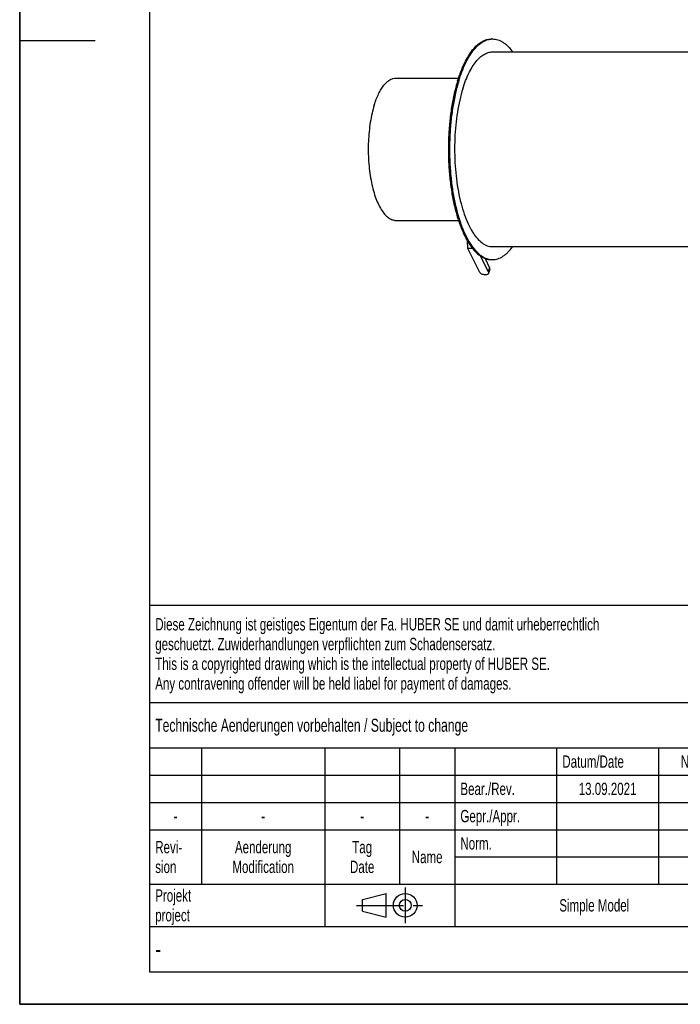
# Model space of a CAD drawing. Header units: millimetres. Extents: x 0 to 2100, y 0 to 2970.
# Tile 1 of 8: x 0 to 1017, y 0 to 1517. Entities that reach past the tile are written whole.
import ezdxf

# ---------------------------------------------------------------- set-up
doc = ezdxf.new("R2010")
doc.units = ezdxf.units.MM
doc.header["$LTSCALE"] = 193.6
doc.linetypes.add('CENTER', pattern=[0.6, 0.375, -0.075, 0.075, -0.075])
doc.layers.get('0').update_dxf_attribs({"linetype": 'CONTINUOUS'})
doc.layers.add('_ACHSEN', color=7, linetype='CONTINUOUS')
doc.layers.add('_ZEICHNUNGSELEM', color=7, linetype='CONTINUOUS')
doc.styles.get("Standard").update_dxf_attribs({"font": 'txt', "width": 0.7})
doc.styles.add('TEXTSTYLE_5', font='txt', dxfattribs={"width": 0.8})
doc.styles.add('TEXTSTYLE_6', font='txt')

# ---------------------------------------------------------------- blocks, each defined once
blk = doc.blocks.new('PROJEKTIONSMETHODE_1_BL1', base_point=(570, 152.5))
at = {"color": 2, "linetype": 'Continuous'}
for p, q in [((527.8, 161.7), (564.5, 170.8)), ((564.5, 134.2), (564.5, 170.8)), ((527.8, 143.3), (527.8, 161.7)), ((527.8, 143.3), (564.5, 134.2))]:
    blk.add_line(p, q, dxfattribs=at)
at = {"color": 2, "linetype": 'CENTER'}
for p, q in [((593.8, 180), (593.8, 125)), ((518.7, 152.5), (621.3, 152.5))]:
    blk.add_line(p, q, dxfattribs=at)
at = {"color": 2, "linetype": 'Continuous'}
for radius in [18.3, 9.17]:
    blk.add_circle((593.8, 152.5), radius, dxfattribs=at)
blk = doc.blocks.new('*T6')
at = {"color": 3, "linetype": 'Continuous'}
for p, q in [((0, 0), (1840, 0)), ((0, 0), (0, -565)), ((1200, 0), (1200, -220)), ((1840, 0), (1840, -565)), ((0, -150), (1200, -150)), ((900, -150), (900, -565)), ((0, -220), (1840, -220)), ((80, -220), (80, -430)), ((270, -220), (270, -495)), ((385, -220), (385, -430)), ((470, -220), (470, -495)), ((627, -220), (627, -430)), ((784, -220), (784, -430)), ((0, -262), (900, -262)), ((900, -290), (1840, -290)), ((0, -304), (900, -304)), ((0, -346), (900, -346)), ((900, -360), (1840, -360)), ((470, -388), (900, -388)), ((0, -430), (1840, -430)), ((1200, -430), (1200, -565)), ((1710, -430), (1710, -565)), ((0, -495), (1840, -495)), ((0, -565), (1840, -565))]:
    blk.add_line(p, q, dxfattribs=at)
at = {"layer": '_ZEICHNUNGSELEM', "color": 2, "linetype": 'Continuous', "line_spacing_factor": 0.96}
for s, insert, char_height, width, attachment_point in [('Diese Zeichnung ist geistiges Eigentum der Fa. HUBER SE und damit urheberrechtlich \\Pgeschuetzt. Zuwiderhandlungen verpflichten zum Schadensersatz.\\PThis is a copyrighted drawing which is the intellectual property of HUBER SE.\\PAny contravening offender will be held liabel for payment of damages.', (8.75, -19.9), 19, 2214.8571, 1), ('Technische Aenderungen vorbehalten / Subject to change', (8.75, -175), 20, 1524.7619, 1), ('ISO 2768-mK', (1050, -175.5), 19, 332.9524, 2), ('Datum/Date', (635.75, -231.5), 19, 292.2381, 1), ('Name', (842, -231.5), 19, 126.6667, 2), ('Luftfiltereinheit', (1370, -240), 30, 641.4286, 2), ('Bear./Rev.', (478.75, -273.5), 19, 272.3333, 1), ('slc', (842, -273.5), 19, 77.8095, 2), ('13.09.2021', (705.5, -273.5), 19, 270.5238, 2), ('Gepr./Appr.', (478.75, -315.5), 19, 299.4762, 1), ('||', (842, -315.5), 19, 50.6667, 2), ('air filter unit', (1370, -310), 30, 581.4286, 2), ('-', (40, -315.5), 19, 34.381, 2), ('-', (175, -315.5), 19, 34.381, 2), ('-', (327.5, -315.5), 19, 34.381, 2), ('-', (427.5, -315.5), 19, 34.381, 2), ('Revi-\\Psion', (8.75, -363.3), 19, 138.4286, 1), ('Aenderung\\PModification', (175, -363.3), 19, 295.8571, 2), ('Tag\\PDate', (327.5, -363.3), 19, 110.381, 2), ('Norm. ', (478.75, -357.5), 19, 175.5238, 1), ('Name', (427.5, -378.5), 19, 126.6667, 2), ('BLA L252 DN200/219,1', (1370, -380), 30, 904.2857, 2), ('Projekt\\Pproject', (8.75, -437.8), 19, 183.6667, 1), ('Massstab\\Pscale', (908.75, -437.8), 19, 224.381, 1), ('Nummer\\Pnumber', (1208.75, -437.8), 19, 186.381, 1), ('Blatt\\Psheet', (1775, -437.8), 19, 130.2857, 2), ('Simple Model', (685, -453), 19, 328.4286, 2), ('1:10', (908.75, -520.5), 19, 94.0952, 1), ('1/1', (1775, -520.5), 19, 79.619, 2)]:
    blk.add_mtext(s, dxfattribs=dict(at, insert=insert, char_height=char_height, width=width, attachment_point=attachment_point))
for s, insert, char_height, width, attachment_point, style in [('51666570', (1701.25, -510), 40, 546.6667, 3, 'TEXTSTYLE_6'), ('-', (8.75, -517.5), 25, 18.3333, 1, 'TEXTSTYLE_5')]:
    blk.add_mtext(s, dxfattribs=dict(at, insert=insert, char_height=char_height, width=width, attachment_point=attachment_point, style=style))

msp = doc.modelspace()

# ---------------------------------------------------------------- linework, layer by layer
at = {"color": 7, "linetype": 'Continuous'}
for p, q in [((0, 0), (0, 2970)), ((0, 0), (0, 2970)), ((579.5, 1427.06), (675.79, 1427.06)), ((579.5, 1207.96), (675.79, 1207.96)), ((690.48, 1164.41), (689.52, 1176.37)), ((708.02, 1128.67), (690.48, 1164.41)), ((697.66, 1164.41), (690.48, 1164.41)), ((721.83, 1128.67), (709.97, 1152.85)), ((716.68, 1149.38), (723.77, 1134.94)), ((724.03, 1132.72), (722.09, 1126.46)), ((0, 0), (2100, 0)), ((0, 0), (2100, 0))]:
    msp.add_line(p, q, dxfattribs=at)
at = {"color": 3, "linetype": 'Continuous'}
for p, q in [((0, 2950), (0, 1485)), ((0, 1485), (0, 0)), ((0, 1485), (116, 1485)), ((2090, 0), (0, 0))]:
    msp.add_line(p, q, dxfattribs=at)
at = {"color": 5, "linetype": 'Continuous'}
for p, q in [((200, 2900), (200, 50)), ((200, 50), (2040, 50))]:
    msp.add_line(p, q, dxfattribs=at)
at = {"color": 9, "linetype": 'Continuous'}
msp.add_line((721.83, 1128.67), (723.77, 1134.94), dxfattribs=at)
at = {"color": 7, "linetype": 'Continuous'}
for points, knots in [([(546.08, 1385.61), (547.04, 1388.71), (549.07, 1394.62), (552.6, 1402.85), (556.48, 1410.02), (560.64, 1416.04), (565.06, 1420.85), (569.7, 1424.38), (574.53, 1426.56), (577.88, 1427.06), (579.5, 1427.06)], [0, 0, 0, 0, 0.1727977, 0.3318911, 0.4763649, 0.6058593, 0.7207763, 0.8225781, 0.9141488, 1, 1, 1, 1]), ([(546.08, 1385.61), (544.79, 1381.44), (542.49, 1372.7), (539.87, 1359.02), (538.01, 1344.53), (536.95, 1329.52), (536.72, 1314.28), (537.3, 1299.09), (538.7, 1284.27), (540.89, 1270.09), (543.81, 1256.83), (547.42, 1244.75), (551.65, 1234.06), (556.4, 1224.98), (560.91, 1218.65), (564.74, 1214.63), (568.4, 1211.54), (572.36, 1209.28), (576.47, 1208.15), (578.5, 1207.96), (579.5, 1207.96)], [0, 0, 0, 0, 0.0673929, 0.1394082, 0.2149459, 0.2927949, 0.3716753, 0.4502775, 0.5272997, 0.6014864, 0.671668, 0.7368059, 0.7960453, 0.848788, 0.8948006, 0.9153766, 0.934447, 0.9687237, 0.9845686, 1, 1, 1, 1]), ([(722.09, 1126.46), (722.02, 1126.23), (721.81, 1125.78), (721.29, 1125.2), (720.61, 1124.73), (719.45, 1124.23), (717.69, 1123.94), (715.4, 1124.08), (713.05, 1124.69), (710.9, 1125.7), (709.15, 1127.01), (708.29, 1128.11), (708.02, 1128.67)], [0, 0, 0, 0, 0.0431793, 0.0886339, 0.1381072, 0.1925821, 0.3167507, 0.457719, 0.606659, 0.752863, 0.8862435, 1, 1, 1, 1]), ([(721.83, 1128.67), (722.01, 1128.31), (722.25, 1127.58), (722.2, 1126.8), (722.09, 1126.46)], [0, 0, 0, 0, 0.5259905, 1, 1, 1, 1]), ([(724.03, 1132.72), (724.13, 1133.07), (724.19, 1133.85), (723.95, 1134.58), (723.77, 1134.94)], [0, 0, 0, 0, 0.4740095, 1, 1, 1, 1])]:
    msp.add_open_spline(points, degree=3, knots=knots, dxfattribs=at)
at = {"layer": '_ACHSEN', "color": 7, "linetype": 'Continuous'}
for p, q in [((726.41, 1487.51), (728.25, 1487.51)), ((728.25, 1467.51), (1527.9, 1467.51)), ((682.96, 1189.27), (683.32, 1187.87)), ((728.25, 1167.51), (1527.91, 1167.51)), ((726.41, 1147.51), (728.25, 1147.51))]:
    msp.add_line(p, q, dxfattribs=at)
for centre, start, end in [((728.25, 1461.67), 90.00279, 94.07433), ((728.25, 1173.36), 265.92778, 269.9972)]:
    msp.add_arc(centre, 25.84, start, end, dxfattribs=at)
for points, knots in [([(674.55, 1423.19), (676.04, 1428), (679.18, 1437.16), (684.67, 1449.94), (690.68, 1461.06), (697.15, 1470.41), (704.01, 1477.87), (711.21, 1483.35), (717.57, 1486.22), (722.65, 1487.33), (725.16, 1487.51), (726.41, 1487.51)], [0, 0, 0, 0, 0.1727604, 0.3318194, 0.476262, 0.6057285, 0.7206206, 0.8224004, 0.9139514, 0.9573473, 1, 1, 1, 1]), ([(676.39, 1423.19), (677.83, 1427.86), (680.88, 1436.76), (686.18, 1449.21), (691.97, 1460.12), (698.2, 1469.37), (704.8, 1476.85), (711.72, 1482.49), (717.85, 1485.62), (722.76, 1487.01), (725.2, 1487.36), (726.41, 1487.45)], [0, 0, 0, 0, 0.1712157, 0.3293189, 0.473438, 0.6031918, 0.7188646, 0.8216578, 0.9140053, 0.9575177, 1, 1, 1, 1]), ([(728.25, 1487.51), (729.6, 1487.51), (732.34, 1487.3), (736.41, 1486.32), (740.45, 1484.71), (744.42, 1482.47), (748.33, 1479.61), (753.61, 1474.84), (757.15, 1470.59), (759.38, 1467.54)], [0, 0, 0, 0, 0.1058857, 0.2139496, 0.3262122, 0.4444205, 0.569992, 0.7040107, 1, 1, 1, 1]), ([(682.49, 1410.76), (683.8, 1415), (686.58, 1423.09), (691.42, 1434.36), (696.73, 1444.17), (702.43, 1452.42), (708.49, 1459.01), (714.84, 1463.84), (720.46, 1466.37), (724.93, 1467.35), (727.15, 1467.51), (728.25, 1467.51)], [0, 0, 0, 0, 0.1727604, 0.3318194, 0.476262, 0.6057285, 0.7206206, 0.8224004, 0.9139514, 0.9573473, 1, 1, 1, 1]), ([(674.55, 1423.19), (672.55, 1416.72), (668.97, 1403.16), (664.91, 1381.93), (662.03, 1359.44), (660.39, 1336.15), (660.02, 1312.49), (660.93, 1288.93), (663.1, 1265.93), (666.49, 1243.92), (671.03, 1223.35), (676.63, 1204.6), (682.24, 1190.4), (687.23, 1180.3), (691.06, 1173.62), (695.06, 1167.63), (699.21, 1162.37), (703.51, 1157.86), (707.92, 1154.13), (712.44, 1151.2), (717.04, 1149.08), (721.71, 1147.8), (724.86, 1147.51), (726.41, 1147.51)], [0, 0, 0, 0, 0.0673827, 0.1393871, 0.2149134, 0.2927506, 0.371619, 0.4502093, 0.5272198, 0.6013952, 0.6715663, 0.7366943, 0.7959247, 0.82314, 0.8486841, 0.8725408, 0.8947268, 0.9152997, 0.9343672, 0.9520975, 0.9687284, 0.9845709, 1, 1, 1, 1]), ([(676.39, 1423.19), (674.42, 1416.8), (670.88, 1403.42), (666.84, 1382.48), (663.96, 1360.3), (662.29, 1337.32), (661.85, 1313.95), (662.67, 1290.66), (664.71, 1267.88), (667.95, 1246.03), (672.32, 1225.54), (677.74, 1206.79), (684.1, 1190.12), (690.27, 1177.84), (695.65, 1169.4), (699.71, 1163.97), (703.9, 1159.28), (708.23, 1155.33), (712.65, 1152.16), (717.17, 1149.77), (721.76, 1148.19), (724.88, 1147.69), (726.41, 1147.58)], [0, 0, 0, 0, 0.0669276, 0.1384039, 0.2133648, 0.2906394, 0.3689891, 0.4471455, 0.523845, 0.5978658, 0.668065, 0.7334202, 0.7930787, 0.8464236, 0.8706376, 0.893203, 0.9141622, 0.9336025, 0.9516659, 0.9685583, 0.9845557, 1, 1, 1, 1]), ([(682.49, 1410.76), (680.73, 1405.05), (677.57, 1393.08), (673.99, 1374.35), (671.44, 1354.51), (670, 1333.96), (669.67, 1313.08), (670.47, 1292.29), (672.39, 1271.99), (675.38, 1252.58), (679.39, 1234.43), (684.33, 1217.88), (690.11, 1203.25), (695.72, 1192.55), (700.59, 1185.26), (705.3, 1179.3), (710.41, 1174.35), (715.92, 1170.76), (719.98, 1168.9), (724.1, 1167.77), (726.88, 1167.51), (728.25, 1167.51)], [0, 0, 0, 0, 0.0673883, 0.1393987, 0.2149312, 0.2927748, 0.3716498, 0.4502466, 0.5272635, 0.6014451, 0.671622, 0.7367554, 0.7959907, 0.8487298, 0.8725885, 0.8947764, 0.9343618, 0.9520935, 0.9687258, 0.9845696, 1, 1, 1, 1]), ([(683.21, 1188.73), (683.21, 1188.66), (683.22, 1188.37), (683.27, 1188.08), (683.32, 1187.87)], [0, 0, 0, 0, 0.2438945, 1, 1, 1, 1]), ([(683.32, 1187.87), (683.38, 1187.67), (683.68, 1186.78), (684.23, 1186), (684.72, 1185.47)], [0, 0, 0, 0, 0.2278715, 1, 1, 1, 1]), ([(728.25, 1147.51), (729.6, 1147.51), (732.34, 1147.73), (736.42, 1148.7), (740.45, 1150.32), (744.43, 1152.56), (748.34, 1155.42), (753.62, 1160.2), (757.16, 1164.45), (759.39, 1167.5)], [0, 0, 0, 0, 0.1058748, 0.2139294, 0.3261854, 0.4443906, 0.5699632, 0.7039874, 1, 1, 1, 1])]:
    msp.add_open_spline(points, degree=3, knots=knots, dxfattribs=at)

# ---------------------------------------------------------------- block references
msp.add_blockref('*T6', (200, 615))
at = {"color": 2, "linetype": 'Continuous'}
msp.add_blockref('PROJEKTIONSMETHODE_1_BL1', (570, 152.5), dxfattribs=at)

doc.saveas('drawing.dxf')
